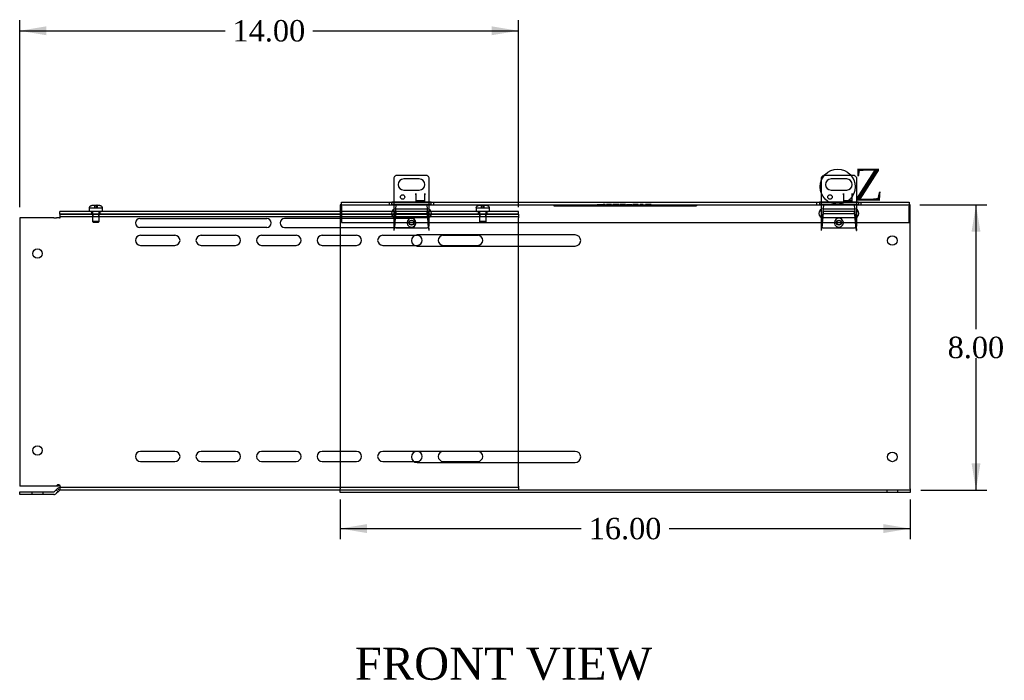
# Model space of a CAD drawing. Header units: inches. Extents: x 0 to 120, y -1 to 80.
# Tile 4 of 7: x 68 to 95, y 21 to 39. Entities that reach past the tile are written whole.
import ezdxf
from ezdxf.enums import TextEntityAlignment as Align
from ezdxf.lldxf.tags import DXFTag

# ---------------------------------------------------------------- set-up
doc = ezdxf.new("R2010")
doc.units = ezdxf.units.IN
doc.header["$MEASUREMENT"] = 0
for name, color, linetype in [('COM55240', 7, 'Continuous'), ('COM55544-4', 7, 'Continuous'), ('COM55545-4', 7, 'Continuous'), ('COM55546-4', 7, 'Continuous'), ('COM55609-4', 7, 'Continuous'), ('Default', 7, 'Continuous'), ('QLB20316', 7, 'Continuous'), ('RVT19019', 7, 'Continuous'), ('SCS19491', 7, 'Continuous')]:
    doc.layers.add(name, color=color, linetype=linetype)
doc.styles.add('SEACAD_Times_New_Roman', font='times.ttf')
tags = doc.linetypes.add('CENTER2', pattern=[1.125, 0.75, -0.125, 0.125, -0.125]).pattern_tags.tags
tags[10:11] = [DXFTag(74, 4), DXFTag(75, 0), DXFTag(340, '0'), DXFTag(46, 0.0), DXFTag(50, 0.0), DXFTag(44, 0.0), DXFTag(45, 0.0)]
tags[8:9] = [DXFTag(74, 4), DXFTag(75, 0), DXFTag(340, '0'), DXFTag(46, 0.0), DXFTag(50, 0.0), DXFTag(44, 0.0), DXFTag(45, 0.0)]
tags[6:7] = [DXFTag(74, 4), DXFTag(75, 0), DXFTag(340, '0'), DXFTag(46, 0.0), DXFTag(50, 0.0), DXFTag(44, 0.0), DXFTag(45, 0.0)]
tags[4:5] = [DXFTag(74, 4), DXFTag(75, 0), DXFTag(340, '0'), DXFTag(46, 0.0), DXFTag(50, 0.0), DXFTag(44, 0.0), DXFTag(45, 0.0)]
tags = doc.linetypes.add('HIDDEN2', pattern=[0.1875, 0.125, -0.0625]).pattern_tags.tags
tags[6:7] = [DXFTag(74, 4), DXFTag(75, 0), DXFTag(340, '0'), DXFTag(46, 0.0), DXFTag(50, 0.0), DXFTag(44, 0.0), DXFTag(45, 0.0)]
tags[4:5] = [DXFTag(74, 4), DXFTag(75, 0), DXFTag(340, '0'), DXFTag(46, 0.0), DXFTag(50, 0.0), DXFTag(44, 0.0), DXFTag(45, 0.0)]
doc.dimstyles.new('HAMMOND_(STH_-_120x80)', dxfattribs={"dimtxt": 0.6, "dimasz": 0.75, "dimexe": 0.3, "dimexo": 0.3, "dimgap": 0.15, "dimtad": 0, "dimtih": 1, "dimtoh": 1, "dimzin": 0, "dimdsep": 46, "dimtxsty": 'SEACAD_Times_New_Roman', "dimblk1": '_SE_FILLED', "dimblk2": '_SE_FILLED', "dimsah": 1, "dimcen": 0.3, "dimadec": 0, "dimazin": 0, "dimtfac": 0.8, "dimtofl": 0, "dimtmove": 0, "dimatfit": 3, "dimfxl": 1, "dimtolj": 1, "dimtzin": 0, "dimarcsym": 0})

# ---------------------------------------------------------------- blocks, each defined once
blk = doc.blocks.new('SE1')
at = {"layer": 'COM55240', "color": 7, "linetype": 'Continuous'}
for p, q in [((78.058, 34.884), (78.058, 34.194)), ((78.996, 34.947), (78.121, 34.947)), ((78.777, 34.853), (78.339, 34.853)), ((79.058, 34.194), (79.058, 34.884)), ((90.058, 34.884), (90.058, 34.197)), ((90.996, 34.947), (90.121, 34.947)), ((90.777, 34.853), (90.339, 34.853)), ((91.058, 34.197), (91.058, 34.884)), ((78.339, 34.541), (78.777, 34.541)), ((78.683, 34.447), (78.683, 34.228)), ((78.683, 34.447), (78.683, 34.447)), ((78.683, 34.411), (78.683, 34.447)), ((78.683, 34.411), (78.683, 34.229)), ((78.933, 34.228), (78.933, 34.447)), ((78.933, 34.447), (78.933, 34.447)), ((78.933, 34.447), (78.933, 34.411)), ((78.933, 34.229), (78.933, 34.411)), ((90.339, 34.541), (90.777, 34.541)), ((90.683, 34.447), (90.683, 34.228)), ((90.683, 34.447), (90.683, 34.447)), ((90.683, 34.411), (90.683, 34.447)), ((90.683, 34.411), (90.683, 34.229)), ((90.933, 34.228), (90.933, 34.447)), ((90.933, 34.447), (90.933, 34.447)), ((90.933, 34.447), (90.933, 34.411)), ((90.933, 34.229), (90.933, 34.411)), ((78.683, 34.229), (78.933, 34.229)), ((78.683, 34.228), (78.933, 34.228)), ((90.683, 34.229), (90.933, 34.229)), ((90.683, 34.228), (90.933, 34.228))]:
    blk.add_line(p, q, dxfattribs=at)
at = {"layer": 'COM55240', "color": 7, "linetype": 'HIDDEN2'}
for p, q in [((78.058, 34.194), (78.058, 33.541)), ((78.683, 34.253), (78.933, 34.253)), ((79.058, 33.541), (79.058, 34.194)), ((90.058, 34.197), (90.058, 33.541)), ((90.683, 34.253), (90.933, 34.253)), ((91.058, 33.541), (91.058, 34.197)), ((78.121, 33.478), (78.996, 33.478)), ((90.121, 33.478), (90.996, 33.478))]:
    blk.add_line(p, q, dxfattribs=at)
at = {"layer": 'COM55240', "color": 7, "linetype": 'Continuous'}
for centre in [(78.308, 34.347), (90.308, 34.347)]:
    blk.add_circle(centre, 0.0625, dxfattribs=at)
for centre, radius, start, end in [((78.172, 34.833), 0.125, 114.2952, 155.7048), ((78.339, 34.697), 0.156, 90, 270), ((78.777, 34.697), 0.156, 270, 90), ((78.944, 34.833), 0.125, 24.2952, 65.7048), ((90.172, 34.833), 0.125, 114.2952, 155.7048), ((90.339, 34.697), 0.156, 90, 270), ((90.777, 34.697), 0.156, 270, 90), ((90.944, 34.833), 0.125, 24.2952, 65.7048)]:
    blk.add_arc(centre, radius, start, end, dxfattribs=at)
at = {"layer": 'COM55240', "color": 7, "linetype": 'HIDDEN2'}
for centre, start, end in [((78.172, 33.592), 204.2952, 245.7048), ((78.944, 33.592), 294.2952, 335.7048), ((90.172, 33.592), 204.2952, 245.7048), ((90.944, 33.592), 294.2952, 335.7048)]:
    blk.add_arc(centre, 0.125, start, end, dxfattribs=at)
at = {"layer": 'COM55544-4', "color": 7, "linetype": 'Continuous'}
for p, q in [((76.558, 34.126), (76.558, 26.162)), ((76.589, 34.126), (76.558, 34.126)), ((92.558, 34.126), (92.527, 34.126)), ((92.558, 26.162), (92.558, 34.126)), ((83.152, 33.282), (78.714, 33.282)), ((78.714, 32.97), (83.152, 32.97)), ((83.152, 27.21), (78.714, 27.21)), ((78.714, 26.898), (83.152, 26.898)), ((76.558, 26.054), (76.558, 26.162)), ((92.558, 26.054), (76.558, 26.054)), ((92.558, 26.162), (92.558, 26.054))]:
    blk.add_line(p, q, dxfattribs=at)
at = {"layer": 'COM55544-4', "color": 7, "linetype": 'HIDDEN2'}
for p, q in [((79.107, 34.126), (78.009, 34.126)), ((78.121, 34.126), (78.058, 33.407)), ((79.058, 33.407), (78.995, 34.126)), ((91.107, 34.126), (90.009, 34.126)), ((90.121, 34.126), (90.058, 33.407)), ((91.058, 33.407), (90.995, 34.126)), ((78.117, 33.879), (78.117, 33.937)), ((79, 33.937), (78.117, 33.937)), ((79, 33.879), (78.117, 33.879)), ((79, 33.879), (79, 33.937)), ((91, 33.937), (90.117, 33.937)), ((90.117, 33.879), (90.117, 33.937)), ((91, 33.879), (90.117, 33.879)), ((91, 33.879), (91, 33.937)), ((78.072, 33.522), (78.069, 33.509)), ((78.069, 33.441), (78.069, 33.509)), ((78.072, 33.454), (78.069, 33.441)), ((78.072, 33.454), (78.072, 33.522)), ((78.098, 33.715), (78.098, 33.715)), ((79.019, 33.715), (79.019, 33.715)), ((79.047, 33.509), (79.044, 33.522)), ((79.044, 33.454), (79.044, 33.522)), ((79.047, 33.441), (79.044, 33.454)), ((79.047, 33.441), (79.047, 33.509)), ((90.072, 33.522), (90.069, 33.509)), ((90.069, 33.441), (90.069, 33.509)), ((90.072, 33.454), (90.069, 33.441)), ((90.072, 33.454), (90.072, 33.522)), ((90.098, 33.715), (90.098, 33.715)), ((91.019, 33.715), (91.019, 33.715)), ((91.047, 33.509), (91.044, 33.522)), ((91.044, 33.454), (91.044, 33.522)), ((91.047, 33.441), (91.044, 33.454)), ((91.047, 33.441), (91.047, 33.509)), ((78.058, 33.407), (78.063, 33.407)), ((79.053, 33.407), (79.058, 33.407)), ((90.058, 33.407), (90.063, 33.407)), ((91.053, 33.407), (91.058, 33.407)), ((92.558, 26.126), (76.558, 26.126)), ((91.902, 26.126), (91.902, 26.054)), ((92.214, 26.054), (92.214, 26.126))]:
    blk.add_line(p, q, dxfattribs=at)
for centre in [(78.558, 33.626), (90.558, 33.626)]:
    blk.add_circle(centre, 0.0685, dxfattribs=at)
at = {"layer": 'COM55544-4', "color": 7, "linetype": 'Continuous'}
for centre in [(92.058, 33.126), (92.058, 27.054)]:
    blk.add_circle(centre, 0.133, dxfattribs=at)
at = {"layer": 'COM55544-4', "color": 7, "linetype": 'HIDDEN2'}
for centre, start, end in [((79.995, 33.349), 175.2394, 178.2526), ((77.121, 33.349), 1.7474, 4.7606), ((91.995, 33.349), 175.2394, 178.2526), ((89.121, 33.349), 1.7474, 4.7606)]:
    blk.add_arc(centre, 1.933, start, end, dxfattribs=at)
at = {"layer": 'COM55544-4', "color": 7, "linetype": 'Continuous'}
for centre, start, end in [((78.714, 33.126), 90, 270), ((83.152, 33.126), 270, 90), ((78.714, 27.054), 90, 270), ((83.152, 27.054), 270, 90)]:
    blk.add_arc(centre, 0.156, start, end, dxfattribs=at)
at = {"layer": 'COM55544-4', "color": 7, "linetype": 'HIDDEN2'}
for points in [[(78.117, 33.937), (78.115, 33.922), (78.113, 33.904), (78.109, 33.864), (78.108, 33.843), (78.104, 33.797), (78.102, 33.772), (78.098, 33.723), (78.096, 33.698), (78.093, 33.649), (78.091, 33.625), (78.087, 33.58), (78.085, 33.559), (78.082, 33.52), (78.08, 33.503), (78.076, 33.474), (78.074, 33.463), (78.072, 33.454)], [(78.117, 33.879), (78.115, 33.868), (78.113, 33.855), (78.109, 33.826), (78.108, 33.81), (78.104, 33.776), (78.102, 33.758), (78.098, 33.721), (78.096, 33.703), (78.093, 33.666), (78.091, 33.649), (78.087, 33.615), (78.085, 33.599), (78.082, 33.571), (78.08, 33.558), (78.076, 33.537), (78.074, 33.528), (78.072, 33.522)], [(79.044, 33.454), (79.042, 33.463), (79.04, 33.474), (79.037, 33.503), (79.035, 33.52), (79.031, 33.559), (79.029, 33.58), (79.026, 33.625), (79.024, 33.649), (79.02, 33.698), (79.018, 33.723), (79.014, 33.772), (79.013, 33.797), (79.009, 33.843), (79.007, 33.864), (79.003, 33.904), (79.001, 33.922), (79, 33.937)], [(79.044, 33.522), (79.042, 33.528), (79.04, 33.537), (79.037, 33.558), (79.035, 33.571), (79.031, 33.599), (79.029, 33.615), (79.026, 33.649), (79.024, 33.666), (79.02, 33.703), (79.018, 33.721), (79.014, 33.758), (79.013, 33.776), (79.009, 33.81), (79.007, 33.826), (79.003, 33.855), (79.001, 33.868), (79, 33.879)], [(90.117, 33.937), (90.115, 33.922), (90.113, 33.904), (90.109, 33.864), (90.108, 33.843), (90.104, 33.797), (90.102, 33.772), (90.098, 33.723), (90.096, 33.698), (90.093, 33.649), (90.091, 33.625), (90.087, 33.58), (90.085, 33.559), (90.082, 33.52), (90.08, 33.503), (90.076, 33.474), (90.074, 33.463), (90.072, 33.454)], [(90.117, 33.879), (90.115, 33.868), (90.113, 33.855), (90.109, 33.826), (90.108, 33.81), (90.104, 33.776), (90.102, 33.758), (90.098, 33.721), (90.096, 33.703), (90.093, 33.666), (90.091, 33.649), (90.087, 33.615), (90.085, 33.599), (90.082, 33.571), (90.08, 33.558), (90.076, 33.537), (90.074, 33.528), (90.072, 33.522)], [(91.044, 33.454), (91.042, 33.463), (91.04, 33.474), (91.037, 33.503), (91.035, 33.52), (91.031, 33.559), (91.029, 33.58), (91.026, 33.625), (91.024, 33.649), (91.02, 33.698), (91.018, 33.723), (91.014, 33.772), (91.013, 33.797), (91.009, 33.843), (91.007, 33.864), (91.003, 33.904), (91.001, 33.922), (91, 33.937)], [(91.044, 33.522), (91.042, 33.528), (91.04, 33.537), (91.037, 33.558), (91.035, 33.571), (91.031, 33.599), (91.029, 33.615), (91.026, 33.649), (91.024, 33.666), (91.02, 33.703), (91.018, 33.721), (91.014, 33.758), (91.013, 33.776), (91.009, 33.81), (91.007, 33.826), (91.003, 33.855), (91.001, 33.868), (91, 33.879)]]:
    blk.add_open_spline(points, degree=3, knots=[0, 0, 0, 0, 0.125, 0.125, 0.25, 0.25, 0.375, 0.375, 0.5, 0.5, 0.625, 0.625, 0.75, 0.75, 0.875, 0.875, 1, 1, 1, 1], dxfattribs=at)
at = {"layer": 'COM55545-4', "color": 7, "linetype": 'Continuous'}
for p, q in [((76.589, 34.198), (78.009, 34.198)), ((76.589, 34.09), (76.589, 34.198)), ((76.589, 34.09), (76.589, 33.636)), ((78.058, 34.198), (78.009, 34.198)), ((78.058, 34.194), (79.058, 34.194)), ((79.108, 34.198), (79.058, 34.198)), ((79.107, 34.198), (90.009, 34.198)), ((90.058, 34.198), (90.009, 34.198)), ((90.058, 34.197), (91.058, 34.197)), ((91.107, 34.198), (91.058, 34.198)), ((91.107, 34.198), (92.527, 34.198)), ((92.527, 34.198), (92.527, 34.09)), ((92.527, 33.636), (92.527, 34.09)), ((76.589, 33.636), (92.527, 33.636))]:
    blk.add_line(p, q, dxfattribs=at)
at = {"layer": 'COM55545-4', "color": 7, "linetype": 'HIDDEN2'}
for p, q in [((76.589, 34.126), (78.009, 34.126)), ((77.933, 34.198), (77.933, 34.126)), ((78.009, 34.126), (78.009, 34.198)), ((79.058, 34.198), (78.058, 34.198)), ((78.058, 34.125), (79.058, 34.125)), ((78.121, 34.011), (78.996, 34.011)), ((79.107, 34.126), (79.107, 34.198)), ((79.107, 34.126), (90.009, 34.126)), ((79.183, 34.126), (79.183, 34.198)), ((89.933, 34.198), (89.933, 34.126)), ((90.009, 34.198), (90.009, 34.126)), ((90.009, 34.126), (90.058, 34.126)), ((91.058, 34.198), (90.058, 34.198)), ((90.058, 34.126), (91.058, 34.126)), ((90.121, 34.011), (90.996, 34.011)), ((91.058, 34.126), (91.107, 34.126)), ((91.107, 34.198), (91.107, 34.126)), ((91.107, 34.126), (92.527, 34.126)), ((91.183, 34.126), (91.183, 34.198)), ((78.996, 33.761), (78.121, 33.761)), ((90.996, 33.761), (90.121, 33.761))]:
    blk.add_line(p, q, dxfattribs=at)
for centre, radius, start, end in [((78.121, 33.886), 0.125, 90, 270), ((78.129, 37.437), 3.312, 267.9196, 268.7674), ((78.996, 33.886), 0.125, 270, 90), ((78.987, 37.434), 3.31, 271.2323, 272.0808), ((90.121, 33.886), 0.125, 90, 270), ((90.996, 33.886), 0.125, 270, 90)]:
    blk.add_arc(centre, radius, start, end, dxfattribs=at)
at = {"layer": 'COM55545-4', "color": 7, "linetype": 'Continuous'}
for centre, start, end in [((90.122, 36.885), 267.6013, 268.6458), ((90.995, 36.885), 271.3542, 272.3987)]:
    blk.add_arc(centre, 2.689, start, end, dxfattribs=at)
for points, knots in [([(78.009, 34.198), (78.015, 34.198), (78.022, 34.197), (78.035, 34.196), (78.039, 34.195), (78.048, 34.194), (78.053, 34.194), (78.058, 34.194)], [0, 0, 0, 0, 0.5, 0.5, 0.75, 0.75, 1, 1, 1, 1]), ([(79.058, 34.194), (79.063, 34.194), (79.068, 34.194), (79.078, 34.195), (79.082, 34.196), (79.09, 34.197), (79.094, 34.197), (79.101, 34.198), (79.104, 34.198), (79.107, 34.198)], [0, 0, 0, 0, 0.25, 0.25, 0.5, 0.5, 0.75, 0.75, 1, 1, 1, 1])]:
    blk.add_open_spline(points, degree=3, knots=knots, dxfattribs=at)
at = {"layer": 'COM55546-4', "color": 7, "linetype": 'Continuous'}
for p, q in [((68.513, 33.761), (67.558, 33.761)), ((67.558, 33.761), (67.558, 26.237)), ((68.513, 33.761), (68.59, 33.761)), ((68.673, 33.761), (68.59, 33.761)), ((68.673, 33.761), (68.698, 33.761)), ((68.698, 33.761), (68.698, 33.869)), ((68.698, 33.869), (76.558, 33.869)), ((70.933, 33.744), (74.496, 33.744)), ((76.558, 33.744), (74.996, 33.744)), ((74.496, 33.494), (70.933, 33.494)), ((74.996, 33.494), (76.558, 33.494)), ((71.918, 33.271), (70.949, 33.271)), ((73.618, 33.271), (72.649, 33.271)), ((75.318, 33.271), (74.349, 33.271)), ((76.558, 33.271), (76.049, 33.271)), ((78.718, 33.271), (78.656, 33.271)), ((80.418, 33.271), (79.449, 33.271)), ((81.558, 32.97), (81.558, 33.282)), ((70.949, 32.99), (71.918, 32.99)), ((72.649, 32.99), (73.618, 32.99)), ((74.349, 32.99), (75.318, 32.99)), ((76.049, 32.99), (76.558, 32.99)), ((78.638, 32.99), (78.718, 32.99)), ((79.449, 32.99), (80.418, 32.99)), ((71.918, 27.21), (70.949, 27.21)), ((73.618, 27.21), (72.649, 27.21)), ((75.318, 27.21), (74.349, 27.21)), ((76.558, 27.21), (76.049, 27.21)), ((78.718, 27.21), (78.699, 27.21)), ((80.418, 27.21), (79.449, 27.21)), ((81.558, 26.898), (81.558, 27.21)), ((70.949, 26.929), (71.918, 26.929)), ((72.649, 26.929), (73.618, 26.929)), ((74.349, 26.929), (75.318, 26.929)), ((76.049, 26.929), (76.558, 26.929)), ((78.621, 26.929), (78.718, 26.929)), ((79.449, 26.929), (80.418, 26.929)), ((68.673, 26.275), (68.635, 26.237)), ((68.513, 26.237), (67.558, 26.237)), ((67.558, 26.001), (67.558, 26.073)), ((67.558, 26.073), (68.513, 26.073)), ((68.513, 26.001), (67.558, 26.001)), ((68.59, 26.237), (68.513, 26.237)), ((68.539, 26.084), (68.584, 26.129)), ((68.584, 26.129), (68.622, 26.167)), ((68.635, 26.078), (68.584, 26.129)), ((68.635, 26.237), (68.59, 26.237)), ((68.635, 26.078), (68.59, 26.033)), ((68.673, 26.116), (68.622, 26.167)), ((68.635, 26.078), (68.673, 26.116)), ((68.698, 26.126), (68.698, 26.234)), ((76.558, 26.126), (68.698, 26.126))]:
    blk.add_line(p, q, dxfattribs=at)
at = {"layer": 'COM55546-4', "color": 7, "linetype": 'HIDDEN2'}
for p, q in [((68.698, 33.797), (81.558, 33.797)), ((69.613, 33.869), (69.613, 33.797)), ((69.783, 33.797), (69.783, 33.869)), ((76.558, 33.869), (81.558, 33.869)), ((78.558, 33.744), (76.558, 33.744)), ((80.473, 33.869), (80.473, 33.797)), ((80.643, 33.797), (80.643, 33.869)), ((81.558, 33.869), (81.558, 33.761)), ((81.558, 33.282), (81.558, 33.761)), ((76.558, 33.494), (78.558, 33.494)), ((77.018, 33.271), (76.558, 33.271)), ((78.656, 33.271), (77.749, 33.271)), ((76.558, 32.99), (77.018, 32.99)), ((77.749, 32.99), (78.638, 32.99)), ((81.558, 27.21), (81.558, 32.97)), ((77.018, 27.21), (76.558, 27.21)), ((78.699, 27.21), (77.749, 27.21)), ((76.558, 26.929), (77.018, 26.929)), ((77.749, 26.929), (78.621, 26.929)), ((81.558, 26.234), (81.558, 26.898)), ((68.622, 26.275), (68.584, 26.237)), ((68.673, 26.275), (68.622, 26.275)), ((67.902, 26.073), (67.902, 26.001)), ((68.214, 26.001), (68.214, 26.073)), ((81.558, 26.198), (68.698, 26.198)), ((81.558, 26.234), (81.558, 26.126))]:
    blk.add_line(p, q, dxfattribs=at)
at = {"layer": 'COM55546-4', "color": 7, "linetype": 'Continuous'}
for centre in [(68.058, 32.761), (68.058, 27.237)]:
    blk.add_circle(centre, 0.133, dxfattribs=at)
for centre, radius, start, end in [((70.933, 33.619), 0.125, 90, 270), ((74.496, 33.619), 0.125, 270, 90), ((74.996, 33.619), 0.125, 90, 270), ((70.949, 33.131), 0.141, 90, 270), ((71.918, 33.131), 0.141, 270, 90), ((72.649, 33.131), 0.141, 90, 270), ((73.618, 33.131), 0.141, 270, 90), ((74.349, 33.131), 0.141, 90, 270), ((75.318, 33.131), 0.141, 270, 90), ((76.049, 33.131), 0.141, 90, 270), ((78.718, 33.131), 0.141, 270, 90), ((79.449, 33.131), 0.141, 90, 270), ((80.418, 33.131), 0.141, 270, 90), ((70.949, 27.069), 0.141, 90, 270), ((71.918, 27.069), 0.141, 270, 90), ((72.649, 27.069), 0.141, 90, 270), ((73.618, 27.069), 0.141, 270, 90), ((74.349, 27.069), 0.141, 90, 270), ((75.318, 27.069), 0.141, 270, 90), ((76.049, 27.069), 0.141, 90, 270), ((78.718, 27.069), 0.141, 270, 90), ((79.449, 27.069), 0.141, 90, 270), ((80.418, 27.069), 0.141, 270, 90), ((68.956, 26.425), 0.321, 207.9754, 216.4958), ((68.513, 26.109), 0.036, 270, 315), ((68.513, 26.109), 0.108, 270, 315), ((68.698, 26.09), 0.108, 90, 135), ((68.955, 26.812), 0.632, 241.5824, 246.0548), ((68.698, 26.09), 0.036, 90, 135)]:
    blk.add_arc(centre, radius, start, end, dxfattribs=at)
at = {"layer": 'COM55546-4', "color": 7, "linetype": 'HIDDEN2'}
for centre, radius, start, end in [((78.558, 33.619), 0.125, 270, 90), ((77.018, 33.131), 0.141, 270, 90), ((77.749, 33.131), 0.141, 90, 270), ((77.018, 27.069), 0.141, 270, 90), ((77.749, 27.069), 0.141, 90, 270), ((68.955, 26.812), 0.632, 238.2238, 241.5824)]:
    blk.add_arc(centre, radius, start, end, dxfattribs=at)
at = {"layer": 'COM55609-4', "color": 7, "linetype": 'Continuous'}
for p, q in [((76.558, 33.941), (68.683, 33.941)), ((68.683, 33.869), (68.683, 33.941)), ((76.558, 33.869), (68.683, 33.869))]:
    blk.add_line(p, q, dxfattribs=at)
at = {"layer": 'COM55609-4', "color": 7, "linetype": 'HIDDEN2'}
for p, q in [((69.571, 33.941), (69.571, 33.869)), ((69.821, 33.869), (69.821, 33.941)), ((81.558, 33.941), (76.558, 33.941)), ((81.558, 33.869), (76.558, 33.869)), ((80.433, 33.941), (80.433, 33.869)), ((80.683, 33.869), (80.683, 33.941)), ((81.558, 33.869), (81.558, 33.941))]:
    blk.add_line(p, q, dxfattribs=at)
at = {"layer": 'QLB20316', "color": 7, "linetype": 'HIDDEN2'}
for p, q in [((82.558, 34.126), (82.558, 34.096)), ((82.558, 34.096), (82.933, 34.096)), ((82.933, 34.096), (86.183, 34.096)), ((83.775, 34.137), (83.775, 34.125)), ((83.775, 34.136), (83.94, 34.136)), ((83.806, 34.137), (83.806, 34.125)), ((83.886, 34.136), (83.886, 34.126)), ((83.893, 34.136), (83.893, 34.126)), ((83.915, 34.136), (83.915, 34.126)), ((83.936, 34.136), (83.936, 34.126)), ((83.989, 34.136), (83.94, 34.136)), ((83.94, 34.136), (83.94, 34.126)), ((83.96, 34.136), (83.96, 34.126)), ((83.963, 34.125), (83.963, 34.137)), ((83.998, 34.136), (83.989, 34.136)), ((83.989, 34.136), (83.989, 34.126)), ((83.994, 34.125), (83.994, 34.137)), ((83.998, 34.136), (83.998, 34.126)), ((84.177, 34.136), (84.034, 34.136)), ((84.034, 34.136), (84.034, 34.126)), ((84.064, 34.136), (84.064, 34.126)), ((84.177, 34.136), (84.177, 34.126)), ((84.386, 34.136), (84.212, 34.136)), ((84.212, 34.136), (84.212, 34.126)), ((84.243, 34.136), (84.243, 34.126)), ((84.343, 34.136), (84.343, 34.126)), ((84.345, 34.125), (84.345, 34.137)), ((84.354, 34.125), (84.354, 34.137)), ((84.375, 34.125), (84.375, 34.137)), ((84.386, 34.125), (84.386, 34.137)), ((84.565, 34.136), (84.413, 34.136)), ((84.413, 34.136), (84.413, 34.126)), ((84.418, 34.136), (84.418, 34.126)), ((84.447, 34.136), (84.447, 34.126)), ((84.452, 34.136), (84.452, 34.126)), ((84.535, 34.125), (84.535, 34.137)), ((84.564, 34.125), (84.564, 34.137)), ((84.565, 34.136), (84.565, 34.126)), ((84.596, 34.137), (84.596, 34.125)), ((84.596, 34.136), (84.746, 34.136)), ((84.625, 34.137), (84.625, 34.125)), ((84.717, 34.125), (84.717, 34.137)), ((84.746, 34.125), (84.746, 34.137)), ((84.925, 34.136), (84.774, 34.136)), ((84.774, 34.136), (84.774, 34.126)), ((84.777, 34.136), (84.777, 34.126)), ((84.803, 34.136), (84.803, 34.126)), ((84.806, 34.136), (84.806, 34.126)), ((84.83, 34.136), (84.83, 34.126)), ((84.833, 34.136), (84.833, 34.126)), ((84.882, 34.136), (84.882, 34.126)), ((84.884, 34.125), (84.884, 34.137)), ((84.895, 34.125), (84.895, 34.137)), ((84.914, 34.125), (84.914, 34.137)), ((84.925, 34.125), (84.925, 34.137)), ((85.031, 34.136), (84.975, 34.136)), ((84.975, 34.136), (84.975, 34.126)), ((85.06, 34.136), (85.031, 34.136)), ((85.031, 34.136), (85.031, 34.126)), ((85.039, 34.136), (85.042, 34.136)), ((85.042, 34.136), (85.042, 34.126)), ((85.06, 34.136), (85.06, 34.126)), ((85.131, 34.137), (85.131, 34.125)), ((85.283, 34.136), (85.131, 34.136)), ((85.159, 34.136), (85.159, 34.126)), ((85.16, 34.136), (85.16, 34.126)), ((85.164, 34.137), (85.164, 34.125)), ((85.25, 34.136), (85.25, 34.126)), ((85.254, 34.125), (85.254, 34.137)), ((85.279, 34.136), (85.279, 34.126)), ((85.283, 34.125), (85.283, 34.137)), ((86.183, 34.096), (86.558, 34.096)), ((86.558, 34.126), (86.558, 34.096))]:
    blk.add_line(p, q, dxfattribs=at)
at = {"layer": 'RVT19019', "color": 7, "linetype": 'HIDDEN2'}
for centre in [(78.558, 33.626), (90.558, 33.626)]:
    blk.add_circle(centre, 0.0625, dxfattribs=at)
for centre in [(78.558, 33.626), (90.558, 33.626)]:
    blk.add_arc(centre, 0.125, 4.5886, 175.4114, dxfattribs=at)
at = {"layer": 'RVT19019', "color": 7, "linetype": 'Continuous'}
for centre, start, end in [((78.558, 33.626), 175.4114, 0), ((78.558, 33.626), 0, 4.5886), ((90.558, 33.626), 175.4114, 0), ((90.558, 33.626), 0, 4.5886)]:
    blk.add_arc(centre, 0.125, start, end, dxfattribs=at)
at = {"layer": 'SCS19491', "color": 7, "linetype": 'Continuous'}
for p, q in [((69.508, 34.026), (69.508, 33.966)), ((69.512, 34.041), (69.509, 34.041)), ((69.603, 34.116), (69.674, 34.116)), ((69.675, 34.111), (69.735, 34.11)), ((69.729, 34.116), (69.727, 34.116)), ((69.732, 34.116), (69.729, 34.116)), ((69.729, 34.116), (69.729, 34.11)), ((69.734, 34.116), (69.732, 34.116)), ((69.732, 34.11), (69.732, 34.116)), ((69.734, 34.116), (69.788, 34.116)), ((69.735, 34.11), (69.734, 34.116)), ((69.88, 34.041), (69.882, 34.041)), ((69.883, 33.966), (69.883, 34.026))]:
    blk.add_line(p, q, dxfattribs=at)
at = {"layer": 'SCS19491', "color": 7, "linetype": 'HIDDEN2'}
for p, q in [((69.512, 34.041), (69.672, 34.041)), ((69.726, 34.111), (69.666, 34.112)), ((69.666, 34.041), (69.666, 34.112)), ((69.669, 34.041), (69.669, 34.116)), ((69.672, 34.116), (69.672, 34.041)), ((69.672, 34.041), (69.675, 34.041)), ((69.675, 34.041), (69.675, 34.111)), ((69.675, 34.041), (69.735, 34.041)), ((69.726, 34.041), (69.726, 34.111)), ((69.729, 34.11), (69.729, 34.041)), ((69.732, 34.041), (69.732, 34.11)), ((69.735, 34.041), (69.735, 34.11)), ((69.735, 34.041), (69.88, 34.041)), ((80.371, 34.026), (80.371, 33.966)), ((80.374, 34.041), (80.372, 34.041)), ((80.374, 34.041), (80.534, 34.041)), ((80.465, 34.116), (80.537, 34.116)), ((80.588, 34.111), (80.528, 34.112)), ((80.528, 34.041), (80.528, 34.112)), ((80.532, 34.041), (80.532, 34.116)), ((80.534, 34.116), (80.534, 34.041)), ((80.534, 34.041), (80.538, 34.041)), ((80.538, 34.111), (80.598, 34.11)), ((80.538, 34.041), (80.538, 34.111)), ((80.538, 34.041), (80.598, 34.041)), ((80.588, 34.041), (80.588, 34.111)), ((80.592, 34.116), (80.589, 34.116)), ((80.594, 34.116), (80.592, 34.116)), ((80.592, 34.116), (80.592, 34.041)), ((80.597, 34.116), (80.594, 34.116)), ((80.594, 34.041), (80.594, 34.116)), ((80.597, 34.116), (80.651, 34.116)), ((80.598, 34.11), (80.597, 34.116)), ((80.598, 34.041), (80.598, 34.11)), ((80.598, 34.041), (80.742, 34.041)), ((80.742, 34.041), (80.744, 34.041)), ((80.746, 33.966), (80.746, 34.026)), ((69.601, 33.941), (69.601, 33.658)), ((69.791, 33.658), (69.791, 33.941)), ((80.463, 33.941), (80.463, 33.658)), ((80.653, 33.658), (80.653, 33.941)), ((69.791, 33.658), (69.601, 33.658)), ((69.601, 33.658), (69.631, 33.628)), ((69.761, 33.628), (69.631, 33.628)), ((69.761, 33.628), (69.791, 33.658)), ((80.653, 33.658), (80.463, 33.658)), ((80.463, 33.658), (80.493, 33.628)), ((80.493, 33.628), (80.623, 33.628)), ((80.623, 33.628), (80.653, 33.658))]:
    blk.add_line(p, q, dxfattribs=at)
at = {"layer": 'SCS19491', "color": 7, "linetype": 'Continuous'}
for centre, radius, start, end in [((69.598, 34.026), 0.09, 170.4059, 180), ((69.793, 34.026), 0.09, 0, 9.5941), ((69.533, 33.966), 0.025, 180, 270), ((69.858, 33.966), 0.025, 270, 0)]:
    blk.add_arc(centre, radius, start, end, dxfattribs=at)
at = {"layer": 'SCS19491', "color": 7, "linetype": 'HIDDEN2'}
for centre, radius, start, end in [((80.461, 34.026), 0.09, 170.4059, 180), ((80.656, 34.026), 0.09, 0, 9.5941), ((80.396, 33.966), 0.025, 180, 270), ((80.721, 33.966), 0.025, 270, 0)]:
    blk.add_arc(centre, radius, start, end, dxfattribs=at)
at = {"layer": 'SCS19491', "color": 7, "linetype": 'Continuous'}
for points in [[(69.512, 34.041), (69.513, 34.046), (69.514, 34.051), (69.518, 34.061), (69.52, 34.066), (69.526, 34.075), (69.529, 34.08), (69.536, 34.088), (69.539, 34.092), (69.548, 34.098), (69.552, 34.101), (69.562, 34.107), (69.566, 34.109), (69.577, 34.112), (69.582, 34.114), (69.592, 34.115), (69.598, 34.116), (69.603, 34.116)], [(69.788, 34.116), (69.794, 34.116), (69.799, 34.115), (69.81, 34.114), (69.815, 34.112), (69.825, 34.109), (69.83, 34.107), (69.839, 34.101), (69.844, 34.098), (69.852, 34.092), (69.856, 34.088), (69.863, 34.08), (69.866, 34.075), (69.871, 34.066), (69.874, 34.061), (69.877, 34.051), (69.879, 34.046), (69.88, 34.041)]]:
    blk.add_open_spline(points, degree=3, knots=[0, 0, 0, 0, 0.125, 0.125, 0.25, 0.25, 0.375, 0.375, 0.5, 0.5, 0.625, 0.625, 0.75, 0.75, 0.875, 0.875, 1, 1, 1, 1], dxfattribs=at)
for points in [[(69.674, 34.116), (69.675, 34.116), (69.675, 34.114), (69.675, 34.111)], [(69.727, 34.116), (69.726, 34.116), (69.726, 34.114), (69.726, 34.111)]]:
    blk.add_open_spline(points, degree=3, dxfattribs=at)
at = {"layer": 'SCS19491', "color": 7, "linetype": 'HIDDEN2'}
for points in [[(80.374, 34.041), (80.375, 34.046), (80.377, 34.051), (80.38, 34.061), (80.383, 34.066), (80.388, 34.075), (80.391, 34.08), (80.398, 34.088), (80.402, 34.092), (80.41, 34.098), (80.415, 34.101), (80.424, 34.107), (80.429, 34.109), (80.439, 34.112), (80.444, 34.114), (80.455, 34.115), (80.46, 34.116), (80.465, 34.116)], [(80.651, 34.116), (80.656, 34.116), (80.662, 34.115), (80.672, 34.114), (80.677, 34.112), (80.687, 34.109), (80.692, 34.107), (80.702, 34.101), (80.706, 34.098), (80.714, 34.092), (80.718, 34.088), (80.725, 34.08), (80.728, 34.075), (80.734, 34.066), (80.736, 34.061), (80.74, 34.051), (80.741, 34.046), (80.742, 34.041)]]:
    blk.add_open_spline(points, degree=3, knots=[0, 0, 0, 0, 0.125, 0.125, 0.25, 0.25, 0.375, 0.375, 0.5, 0.5, 0.625, 0.625, 0.75, 0.75, 0.875, 0.875, 1, 1, 1, 1], dxfattribs=at)
for points in [[(80.537, 34.116), (80.537, 34.116), (80.537, 34.114), (80.538, 34.111)], [(80.589, 34.116), (80.589, 34.116), (80.589, 34.114), (80.588, 34.111)]]:
    blk.add_open_spline(points, degree=3, dxfattribs=at)
blk = doc.blocks.new('DMBLK2040')
at = {"layer": 'Default', "linetype": 'Continuous', "transparency": 16777216}
for points in [[(68.308, 39.136), (67.558, 39.011), (68.308, 38.886)], [(80.808, 39.136), (80.808, 38.886), (81.558, 39.011)]]:
    blk.add_hatch(color=7, dxfattribs=at).paths.add_polyline_path(points)
at = {"layer": 'Default', "color": 7, "linetype": 'Continuous', "transparency": 16777216}
for p, q in [((67.558, 34.061), (67.558, 39.311)), ((81.558, 34.061), (81.558, 39.311)), ((67.558, 39.011), (73.325, 39.011)), ((75.792, 39.011), (81.558, 39.011))]:
    blk.add_line(p, q, dxfattribs=at)
at = {"layer": 'Default', "color": 7, "linetype": 'Continuous', "transparency": 16777216, "style": 'SEACAD_Times_New_Roman'}
blk.add_text('14.00', height=0.6, dxfattribs=at).set_placement((73.535, 39.311), align=Align.TOP_LEFT)
blk = doc.blocks.new('_SE_FILLED')
at = {"color": 0}
blk.add_line((0, 0), (-1, 0), dxfattribs=at)
blk.add_solid([(0, 0), (-1, -0.1665), (-1, 0.1665), (0, 0)], dxfattribs=at)
blk = doc.blocks.new('DMBLK2046')
at = {"layer": 'Default', "linetype": 'Continuous', "transparency": 16777216}
for points in [[(94.532, 33.376), (94.407, 34.126), (94.282, 33.376)], [(94.532, 26.876), (94.282, 26.876), (94.407, 26.126)]]:
    blk.add_hatch(color=7, dxfattribs=at).paths.add_polyline_path(points)
at = {"layer": 'Default', "color": 7, "linetype": 'Continuous', "transparency": 16777216}
for p, q in [((92.827, 34.126), (94.707, 34.126)), ((94.407, 30.636), (94.407, 34.126)), ((94.407, 26.126), (94.407, 29.826)), ((92.858, 26.126), (94.707, 26.126))]:
    blk.add_line(p, q, dxfattribs=at)
at = {"layer": 'Default', "color": 7, "linetype": 'Continuous', "transparency": 16777216, "style": 'SEACAD_Times_New_Roman'}
blk.add_text('8.00', height=0.6, dxfattribs=at).set_placement((93.611, 30.426), align=Align.TOP_LEFT)
blk = doc.blocks.new('SE9')
at = {"color": 7, "linetype": 'Continuous', "style": 'SEACAD_Times_New_Roman'}
blk.add_text('Z', height=0.9, dxfattribs=at).set_placement((90.972, 35.142), align=Align.TOP_LEFT)
blk = doc.blocks.new('SE8')
at = {"layer": 'Default', "color": 7, "linetype": 'CENTER2'}
blk.add_circle((90.522, 34.633), 0.492, dxfattribs=at)
at = {"layer": 'Default'}
blk.add_blockref('SE9', (0, 0), dxfattribs=at)
blk = doc.blocks.new('DMBLK2062')
at = {"layer": 'Default', "linetype": 'Continuous', "transparency": 16777216}
for points in [[(77.308, 24.919), (77.308, 25.169), (76.558, 25.044)], [(91.808, 24.919), (92.558, 25.044), (91.808, 25.169)]]:
    blk.add_hatch(color=7, dxfattribs=at).paths.add_polyline_path(points)
at = {"layer": 'Default', "color": 7, "linetype": 'Continuous', "transparency": 16777216}
for p, q in [((76.558, 25.862), (76.558, 24.744)), ((92.558, 25.862), (92.558, 24.744)), ((76.558, 25.044), (83.325, 25.044)), ((85.792, 25.044), (92.558, 25.044))]:
    blk.add_line(p, q, dxfattribs=at)
at = {"layer": 'Default', "color": 7, "linetype": 'Continuous', "transparency": 16777216, "style": 'SEACAD_Times_New_Roman'}
blk.add_text('16.00', height=0.6, dxfattribs=at).set_placement((83.535, 25.344), align=Align.TOP_LEFT)

msp = doc.modelspace()

# ---------------------------------------------------------------- block references
at = {"layer": 'Default'}
for name in ['SE8', 'SE1']:
    msp.add_blockref(name, (0, 0), dxfattribs=at)

# ---------------------------------------------------------------- texts
at = {"layer": 'Default', "color": 7, "linetype": 'Continuous', "style": 'SEACAD_Times_New_Roman'}
msp.add_text('FRONT VIEW', height=0.9, dxfattribs=at).set_placement((76.971, 21.703), align=Align.TOP_LEFT)

# ---------------------------------------------------------------- dimensions: what is measured, and where the dimension line sits
at = {"layer": 'Default', "color": 7, "linetype": 'Continuous'}
for base, p1, p2, angle, picture, middle in [((67.558, 39.011), (67.558, 33.761), (81.558, 33.761), 0, 'DMBLK2040', (74.558, 39.011)), ((94.407, 26.126), (92.558, 26.126), (92.527, 34.126), 90.2238, 'DMBLK2046', (94.407, 30.126)), ((76.558, 25.044), (76.558, 26.162), (92.558, 26.162), 0, 'DMBLK2062', (84.558, 25.044))]:
    dim = msp.add_linear_dim(base=base, p1=p1, p2=p2, angle=angle, text='\\A1;<>', dimstyle='HAMMOND_(STH_-_120x80)', dxfattribs=at)
    dim.commit()
    dim.dimension.update_dxf_attribs({"geometry": picture, "text_midpoint": middle, "dimtype": 161})

doc.saveas('drawing.dxf')
